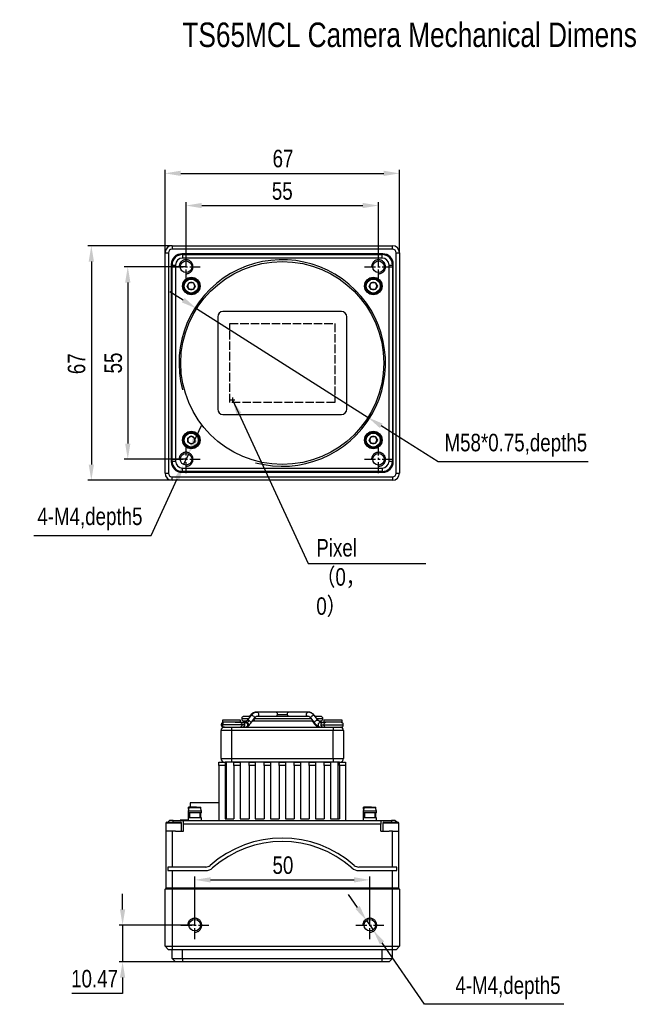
# Model space of a CAD drawing. Header units: millimetres. Extents: x 0 to 16546, y 0 to 864.
# Tile 1 of 5: x 16137 to 16311, y 582 to 864. Entities that reach past the tile are written whole.
import ezdxf

# ---------------------------------------------------------------- set-up
doc = ezdxf.new("R2010")
doc.units = ezdxf.units.MM
for name, pattern in [('ACAD_ISO02W100', [15, 12, -3]), ('CENTER', [50.8, 31.75, -6.35, 6.35, -6.35]), ('CENTER2', [28.575, 19.05, -3.175, 3.175, -3.175])]:
    doc.linetypes.add(name, pattern=pattern)
doc.layers.get('0').update_dxf_attribs({"lineweight": 15})
for name, color, linetype, lineweight in [('粗实线', 7, 'Continuous', 50), ('细实线', 3, 'Continuous', 25), ('细点画线', 1, 'CENTER2', 25), ('细虚线', 2, 'ACAD_ISO02W100', 25)]:
    doc.layers.add(name, color=color, linetype=linetype, lineweight=lineweight)
doc.styles.add('iTek', font='txt', dxfattribs={"width": 0.8, "height": 5})
doc.dimstyles.new('iTek', dxfattribs={"dimscale": 0, "dimtxt": 5, "dimasz": 4.5, "dimexe": 1, "dimexo": 0, "dimgap": 1.5, "dimtad": 1, "dimtoh": 1, "dimdsep": 46, "dimtxsty": 'iTek', "dimcen": 4, "dimclrd": 256, "dimclre": 256, "dimclrt": 256, "dimazin": 2, "dimtfac": 1, "dimtmove": 0, "dimatfit": 3, "dimfxl": 1, "dimlwd": -1, "dimlwe": -1, "dimarcsym": 0})

# ---------------------------------------------------------------- blocks, each defined once
blk = doc.blocks.new('*D448')
at = {"layer": 'Defpoints', "color": 0}
for p in [(16245.27, 819.61), (16178.27, 796.92), (16245.27, 796.92)]:
    blk.add_point(p, dxfattribs=at)
at = {"layer": '细实线'}
for p, q in [((16178.27, 796.92), (16178.27, 820.61)), ((16182.77, 819.61), (16240.77, 819.61)), ((16245.27, 796.92), (16245.27, 820.61))]:
    blk.add_line(p, q, dxfattribs=at)
for points in [[(16182.77, 820.36), (16182.77, 818.86), (16178.27, 819.61)], [(16240.77, 820.36), (16240.77, 818.86), (16245.27, 819.61)]]:
    blk.add_solid(points, dxfattribs=at)
at = {"layer": '细实线', "insert": (16211.98, 823.8), "char_height": 5, "attachment_point": 5, "style": 'iTek'}
blk.add_mtext('67', dxfattribs=at)
blk = doc.blocks.new('*D449')
at = {"layer": 'Defpoints', "color": 0}
for p in [(16180.27, 798.92), (16157.22, 731.92), (16180.27, 731.92)]:
    blk.add_point(p, dxfattribs=at)
at = {"layer": '细实线'}
for p, q in [((16180.27, 798.92), (16156.22, 798.92)), ((16157.22, 794.42), (16157.22, 736.42)), ((16180.27, 731.92), (16156.22, 731.92))]:
    blk.add_line(p, q, dxfattribs=at)
for points in [[(16156.47, 794.42), (16157.97, 794.42), (16157.22, 798.92)], [(16156.47, 736.42), (16157.97, 736.42), (16157.22, 731.92)]]:
    blk.add_solid(points, dxfattribs=at)
at = {"layer": '细实线', "insert": (16153.02, 765.21), "char_height": 5, "attachment_point": 5, "rotation": 90, "style": 'iTek'}
blk.add_mtext('67', dxfattribs=at)
blk = doc.blocks.new('*D452')
at = {"layer": 'Defpoints', "color": 0}
for p in [(16239.27, 810.41), (16184.27, 792.92), (16239.27, 792.92)]:
    blk.add_point(p, dxfattribs=at)
at = {"layer": '细实线'}
for p, q in [((16184.27, 792.92), (16184.27, 811.41)), ((16188.77, 810.41), (16234.77, 810.41)), ((16239.27, 792.92), (16239.27, 811.41))]:
    blk.add_line(p, q, dxfattribs=at)
for points in [[(16188.77, 811.16), (16188.77, 809.66), (16184.27, 810.41)], [(16234.77, 811.16), (16234.77, 809.66), (16239.27, 810.41)]]:
    blk.add_solid(points, dxfattribs=at)
at = {"layer": '细实线', "insert": (16211.77, 814.54), "char_height": 5, "attachment_point": 5, "style": 'iTek'}
blk.add_mtext('55', dxfattribs=at)
blk = doc.blocks.new('*D453')
at = {"layer": 'Defpoints', "color": 0}
for p in [(16184.27, 792.92), (16167.63, 737.92), (16184.27, 737.92)]:
    blk.add_point(p, dxfattribs=at)
at = {"layer": '细实线'}
for p, q in [((16184.27, 792.92), (16166.63, 792.92)), ((16167.63, 788.42), (16167.63, 742.42)), ((16184.27, 737.92), (16166.63, 737.92))]:
    blk.add_line(p, q, dxfattribs=at)
for points in [[(16166.88, 788.42), (16168.38, 788.42), (16167.63, 792.92)], [(16166.88, 742.42), (16168.38, 742.42), (16167.63, 737.92)]]:
    blk.add_solid(points, dxfattribs=at)
at = {"layer": '细实线', "insert": (16163.5, 765.42), "char_height": 5, "attachment_point": 5, "rotation": 90, "style": 'iTek'}
blk.add_mtext('55', dxfattribs=at)
blk = doc.blocks.new('*D450')
at = {"layer": 'Defpoints', "color": 0}
for p in [(16187.29, 780.96), (16236.26, 749.88)]:
    blk.add_point(p, dxfattribs=at)
at = {"layer": '细实线'}
for p, q in [((16183.49, 783.37), (16179.69, 785.78)), ((16187.29, 780.96), (16236.26, 749.88)), ((16256.29, 737.17), (16240.05, 747.47)), ((16299.19, 737.17), (16256.29, 737.17))]:
    blk.add_line(p, q, dxfattribs=at)
for points in [[(16183.89, 784), (16183.08, 782.74), (16187.29, 780.96)], [(16240.46, 748.1), (16239.65, 746.83), (16236.26, 749.88)]]:
    blk.add_solid(points, dxfattribs=at)
at = {"layer": '细实线', "insert": (16278.49, 741.94), "char_height": 5, "attachment_point": 5, "style": 'iTek'}
blk.add_mtext('M58*0.75,depth5', dxfattribs=at)
blk = doc.blocks.new('*D451')
at = {"layer": 'Defpoints', "color": 0, "linetype": 'CENTER'}
for p in [(16184.96, 739.42), (16183.58, 736.42)]:
    blk.add_point(p, dxfattribs=at)
at = {"layer": '细实线'}
for p, q in [((16186.83, 743.51), (16188.71, 747.6)), ((16184.96, 739.42), (16183.58, 736.42)), ((16174.3, 716.16), (16181.71, 732.33)), ((16140.82, 716.16), (16174.3, 716.16))]:
    blk.add_line(p, q, dxfattribs=at)
at = {"layer": '细实线', "linetype": 'CENTER'}
for points in [[(16186.15, 743.82), (16187.52, 743.2), (16184.96, 739.42)], [(16181.03, 732.64), (16182.39, 732.02), (16183.58, 736.42)]]:
    blk.add_solid(points, dxfattribs=at)
at = {"layer": '细实线', "linetype": 'CENTER', "insert": (16156.81, 720.87), "char_height": 5, "attachment_point": 5, "style": 'iTek'}
blk.add_mtext('4-M4,depth5', dxfattribs=at)
blk = doc.blocks.new('*D462')
at = {"layer": 'Defpoints', "color": 0}
for p in [(16186.77, 604.8), (16166.15, 594.33), (16181.27, 594.33)]:
    blk.add_point(p, dxfattribs=at)
at = {"layer": '细实线'}
for p, q in [((16166.15, 609.3), (16166.15, 613.8)), ((16186.77, 604.8), (16165.15, 604.8)), ((16166.15, 604.8), (16166.15, 594.33)), ((16181.27, 594.33), (16165.15, 594.33)), ((16166.15, 589.83), (16166.15, 585.33)), ((16166.15, 585.33), (16151.63, 585.33))]:
    blk.add_line(p, q, dxfattribs=at)
for points in [[(16165.4, 609.3), (16166.9, 609.3), (16166.15, 604.8)], [(16165.4, 589.83), (16166.9, 589.83), (16166.15, 594.33)]]:
    blk.add_solid(points, dxfattribs=at)
at = {"layer": '细实线', "insert": (16158.14, 589.5), "char_height": 5, "attachment_point": 5, "style": 'iTek'}
blk.add_mtext('10.47', dxfattribs=at)
blk = doc.blocks.new('*D463')
at = {"layer": 'Defpoints', "color": 0}
for p in [(16236.77, 617.76), (16186.77, 604.8), (16236.77, 604.8)]:
    blk.add_point(p, dxfattribs=at)
at = {"layer": '细实线'}
for p, q in [((16186.77, 604.8), (16186.77, 618.76)), ((16191.27, 617.76), (16232.27, 617.76)), ((16236.77, 604.8), (16236.77, 618.76))]:
    blk.add_line(p, q, dxfattribs=at)
for points in [[(16191.27, 618.51), (16191.27, 617.01), (16186.77, 617.76)], [(16232.27, 618.51), (16232.27, 617.01), (16236.77, 617.76)]]:
    blk.add_solid(points, dxfattribs=at)
at = {"layer": '细实线', "insert": (16211.96, 621.93), "char_height": 5, "attachment_point": 5, "style": 'iTek'}
blk.add_mtext('50', dxfattribs=at)
blk = doc.blocks.new('*D461')
at = {"layer": 'Defpoints', "color": 0, "linetype": 'CENTER'}
for p in [(16235.83, 606.16), (16237.71, 603.44)]:
    blk.add_point(p, dxfattribs=at)
at = {"layer": '细实线'}
for p, q in [((16233.28, 609.86), (16230.72, 613.57)), ((16235.83, 606.16), (16237.71, 603.44)), ((16252.37, 582.2), (16240.26, 599.74)), ((16292.24, 582.2), (16252.37, 582.2))]:
    blk.add_line(p, q, dxfattribs=at)
at = {"layer": '细实线', "linetype": 'CENTER'}
for points in [[(16233.9, 610.29), (16232.66, 609.44), (16235.83, 606.16)], [(16240.88, 600.17), (16239.65, 599.32), (16237.71, 603.44)]]:
    blk.add_solid(points, dxfattribs=at)
at = {"layer": '细实线', "linetype": 'CENTER', "insert": (16276.25, 586.91), "char_height": 5, "attachment_point": 5, "style": 'iTek'}
blk.add_mtext('4-M4,depth5', dxfattribs=at)

msp = doc.modelspace()

# ---------------------------------------------------------------- linework, layer by layer
at = {"color": 7, "linetype": 'Continuous', "lineweight": 30}
for centre in [(16184.271, 792.919), (16239.271, 792.919), (16184.271, 737.919), (16239.271, 737.919), (16186.771, 604.803), (16186.771, 604.803), (16186.771, 604.803), (16186.771, 604.803), (16236.771, 604.803), (16236.771, 604.803), (16236.771, 604.803), (16236.771, 604.803)]:
    msp.add_circle(centre, 1.65, dxfattribs=at)
at = {"layer": '粗实线', "lineweight": 30}
for p, q in [((16180.271, 798.919), (16180.271, 797.919)), ((16180.271, 798.919), (16243.271, 798.919)), ((16243.271, 797.919), (16243.271, 798.919)), ((16178.271, 796.919), (16179.271, 796.919)), ((16178.271, 733.919), (16178.271, 796.919)), ((16179.271, 796.919), (16179.271, 733.919)), ((16243.271, 797.919), (16180.271, 797.919)), ((16240.471, 796.619), (16183.071, 796.619)), ((16183.271, 796.419), (16183.271, 795.419)), ((16183.271, 796.419), (16240.271, 796.419)), ((16240.271, 795.419), (16240.271, 796.419)), ((16244.271, 733.919), (16244.271, 796.919)), ((16244.271, 796.919), (16245.271, 796.919)), ((16245.271, 796.919), (16245.271, 733.919)), ((16180.071, 793.619), (16180.071, 737.219)), ((16180.271, 793.419), (16181.271, 793.419)), ((16180.271, 737.419), (16180.271, 793.419)), ((16181.271, 793.419), (16181.271, 737.419)), ((16240.271, 795.419), (16183.271, 795.419)), ((16242.271, 737.419), (16242.271, 793.419)), ((16242.271, 793.419), (16243.271, 793.419)), ((16243.271, 793.419), (16243.271, 737.419)), ((16243.471, 737.219), (16243.471, 793.619)), ((16184.616, 787.419), (16185.193, 788.419)), ((16185.193, 788.419), (16186.348, 788.419)), ((16186.348, 788.419), (16186.926, 787.419)), ((16236.616, 787.419), (16237.193, 788.419)), ((16237.193, 788.419), (16238.348, 788.419)), ((16238.348, 788.419), (16238.926, 787.419)), ((16185.193, 786.419), (16184.616, 787.419)), ((16186.348, 786.419), (16185.193, 786.419)), ((16186.926, 787.419), (16186.348, 786.419)), ((16237.193, 786.419), (16236.616, 787.419)), ((16238.348, 786.419), (16237.193, 786.419)), ((16238.926, 787.419), (16238.348, 786.419)), ((16228.721, 780.119), (16194.821, 780.119)), ((16193.321, 778.619), (16193.321, 752.219)), ((16230.221, 752.219), (16230.221, 778.619)), ((16194.821, 750.719), (16228.721, 750.719)), ((16184.771, 743.996), (16185.771, 744.573)), ((16184.771, 742.841), (16184.771, 743.996)), ((16185.771, 742.264), (16184.771, 742.841)), ((16185.771, 744.573), (16186.771, 743.996)), ((16186.771, 742.841), (16185.771, 742.264)), ((16186.771, 743.996), (16186.771, 742.841)), ((16236.616, 743.419), (16237.193, 744.419)), ((16237.193, 742.419), (16236.616, 743.419)), ((16237.193, 744.419), (16238.348, 744.419)), ((16238.348, 744.419), (16238.926, 743.419)), ((16238.926, 743.419), (16238.348, 742.419)), ((16238.348, 742.419), (16237.193, 742.419)), ((16180.271, 737.419), (16181.271, 737.419)), ((16242.271, 737.419), (16243.271, 737.419)), ((16183.071, 734.219), (16240.471, 734.219)), ((16183.271, 735.419), (16240.271, 735.419)), ((16183.271, 734.419), (16183.271, 735.419)), ((16240.271, 734.419), (16183.271, 734.419)), ((16240.271, 735.419), (16240.271, 734.419)), ((16178.271, 733.919), (16179.271, 733.919)), ((16180.271, 731.919), (16180.271, 732.919)), ((16180.271, 732.919), (16243.271, 732.919)), ((16243.271, 731.919), (16180.271, 731.919)), ((16243.271, 732.919), (16243.271, 731.919)), ((16244.271, 733.919), (16245.271, 733.919)), ((16202.567, 664.465), (16200.833, 664.465)), ((16202.759, 664.717), (16201.705, 663.304)), ((16202.578, 664.722), (16202.382, 664.465)), ((16202.757, 662.519), (16203.811, 663.932)), ((16203.811, 663.931), (16203.95, 664.065)), ((16204.328, 665.676), (16204.136, 665.63)), ((16204.216, 665.646), (16204.298, 665.679)), ((16204.383, 665.69), (16204.253, 665.671)), ((16204.298, 665.679), (16204.383, 665.69)), ((16204.541, 665.69), (16204.306, 665.655)), ((16204.541, 665.69), (16204.383, 665.69)), ((16219.287, 664.465), (16204.433, 664.465)), ((16209.935, 665.69), (16204.541, 665.69)), ((16210.404, 665.034), (16213.188, 665.034)), ((16213.647, 665.69), (16213.607, 665.69)), ((16219.159, 665.69), (16213.647, 665.69)), ((16219.376, 665.676), (16219.074, 665.679)), ((16219.411, 665.622), (16219.088, 665.679)), ((16219.782, 664.056), (16219.92, 663.926)), ((16219.92, 663.926), (16220.997, 662.514)), ((16222.041, 663.31), (16220.964, 664.722)), ((16222.708, 664.465), (16221.159, 664.465)), ((16194.339, 662.059), (16194.634, 662.059)), ((16200.268, 662.059), (16194.641, 662.059)), ((16194.671, 663.403), (16194.671, 662.853)), ((16197.271, 663.403), (16194.671, 663.403)), ((16194.671, 662.853), (16194.933, 662.591)), ((16197.271, 662.853), (16194.671, 662.853)), ((16195.271, 661.403), (16196.453, 661.403)), ((16196.453, 661.403), (16199.093, 661.403)), ((16199.871, 663.403), (16197.271, 663.403)), ((16199.871, 662.853), (16197.271, 662.853)), ((16197.271, 661.403), (16197.271, 660.403)), ((16199.8, 662.715), (16198.265, 662.715)), ((16199.093, 661.403), (16226.271, 661.403)), ((16199.733, 662.715), (16199.871, 662.853)), ((16199.909, 662.715), (16199.8, 662.715)), ((16199.871, 662.853), (16199.871, 663.403)), ((16202.082, 663.809), (16200.177, 663.809)), ((16201.285, 662.715), (16200.465, 662.715)), ((16201.744, 662.699), (16201.584, 662.638)), ((16203.23, 663.153), (16204.12, 663.153)), ((16220.009, 663.809), (16203.719, 663.809)), ((16204.12, 663.153), (16220.51, 663.153)), ((16220.312, 663.153), (16220.785, 662.519)), ((16220.997, 662.514), (16220.978, 662.546)), ((16221.026, 662.484), (16220.997, 662.514)), ((16223.365, 663.809), (16221.66, 663.809)), ((16222.257, 661.403), (16222.27, 661.403)), ((16222.267, 663.153), (16222.708, 663.153)), ((16223.393, 662.715), (16222.64, 662.715)), ((16223.626, 662.059), (16229.202, 662.059)), ((16223.671, 663.403), (16223.671, 662.853)), ((16226.271, 663.403), (16223.671, 663.403)), ((16223.671, 662.853), (16223.808, 662.715)), ((16226.271, 662.853), (16223.671, 662.853)), ((16224.197, 662.715), (16224.087, 662.715)), ((16228.871, 663.403), (16226.271, 663.403)), ((16228.871, 662.853), (16226.271, 662.853)), ((16226.271, 661.403), (16228.096, 661.403)), ((16226.271, 661.403), (16226.271, 660.403)), ((16228.096, 661.403), (16228.546, 661.403)), ((16228.694, 662.676), (16228.871, 662.853)), ((16228.871, 662.853), (16228.871, 663.403)), ((16197.271, 660.403), (16194.271, 660.403)), ((16194.271, 652.403), (16194.271, 660.403)), ((16226.271, 660.403), (16197.271, 660.403)), ((16197.271, 660.403), (16197.271, 652.403)), ((16229.271, 660.403), (16226.271, 660.403)), ((16226.271, 652.403), (16226.271, 660.403)), ((16229.271, 660.403), (16229.271, 652.403)), ((16193.671, 651.403), (16195.471, 651.403)), ((16193.671, 650.403), (16193.671, 651.403)), ((16193.671, 650.403), (16193.671, 634.703)), ((16195.471, 650.403), (16193.671, 650.403)), ((16194.271, 652.403), (16197.271, 652.403)), ((16197.271, 651.403), (16195.471, 651.403)), ((16195.471, 651.403), (16195.471, 650.403)), ((16195.471, 650.403), (16195.471, 635.203)), ((16195.771, 651.403), (16195.771, 635.203)), ((16197.271, 652.403), (16226.271, 652.403)), ((16197.271, 652.403), (16197.271, 651.403)), ((16226.271, 651.403), (16197.271, 651.403)), ((16197.971, 651.403), (16199.771, 651.403)), ((16197.971, 650.403), (16197.971, 651.403)), ((16197.971, 650.403), (16197.971, 635.203)), ((16199.771, 650.403), (16197.971, 650.403)), ((16199.771, 651.403), (16199.771, 650.403)), ((16199.771, 650.403), (16199.771, 635.203)), ((16202.271, 651.403), (16204.071, 651.403)), ((16202.271, 650.403), (16202.271, 651.403)), ((16202.271, 650.403), (16202.271, 635.203)), ((16204.071, 650.403), (16202.271, 650.403)), ((16204.071, 651.403), (16204.071, 650.403)), ((16204.071, 650.403), (16204.071, 635.203)), ((16206.571, 651.403), (16208.371, 651.403)), ((16206.571, 650.403), (16206.571, 651.403)), ((16206.571, 650.403), (16206.571, 635.203)), ((16208.371, 650.403), (16206.571, 650.403)), ((16208.371, 651.403), (16208.371, 650.403)), ((16208.371, 650.403), (16208.371, 635.203)), ((16210.871, 651.403), (16212.671, 651.403)), ((16210.871, 650.403), (16210.871, 651.403)), ((16210.871, 650.403), (16210.871, 635.203)), ((16212.671, 650.403), (16210.871, 650.403)), ((16212.671, 651.403), (16212.671, 650.403)), ((16212.671, 650.403), (16212.671, 635.203)), ((16215.171, 651.403), (16216.971, 651.403)), ((16215.171, 650.403), (16215.171, 651.403)), ((16215.171, 650.403), (16215.171, 635.203)), ((16216.971, 650.403), (16215.171, 650.403)), ((16216.971, 651.403), (16216.971, 650.403)), ((16216.971, 650.403), (16216.971, 635.203)), ((16219.471, 651.403), (16221.271, 651.403)), ((16219.471, 650.403), (16219.471, 651.403)), ((16219.471, 650.403), (16219.471, 635.203)), ((16221.271, 650.403), (16219.471, 650.403)), ((16221.271, 651.403), (16221.271, 650.403)), ((16221.271, 650.403), (16221.271, 635.203)), ((16223.771, 651.403), (16225.571, 651.403)), ((16223.771, 650.403), (16223.771, 651.403)), ((16223.771, 650.403), (16223.771, 635.203)), ((16225.571, 650.403), (16223.771, 650.403)), ((16225.571, 651.403), (16225.571, 650.403)), ((16225.571, 650.403), (16225.571, 635.203)), ((16226.271, 652.403), (16229.271, 652.403)), ((16226.271, 652.403), (16226.271, 651.403)), ((16228.071, 651.403), (16226.271, 651.403)), ((16227.771, 635.203), (16227.771, 651.403)), ((16228.071, 651.403), (16229.871, 651.403)), ((16228.071, 650.403), (16228.071, 651.403)), ((16229.871, 650.403), (16228.071, 650.403)), ((16228.071, 650.403), (16228.071, 635.203)), ((16229.871, 651.403), (16229.871, 650.403)), ((16229.871, 650.403), (16229.871, 634.703)), ((16185.496, 639.803), (16185.496, 638.503)), ((16193.671, 639.803), (16185.496, 639.803)), ((16185.121, 638.303), (16184.871, 637.37)), ((16184.871, 637.37), (16184.871, 636.94)), ((16188.671, 637.37), (16184.871, 637.37)), ((16188.671, 636.94), (16184.871, 636.94)), ((16185.021, 637.93), (16185.021, 638.503)), ((16185.762, 638.503), (16185.021, 638.503)), ((16185.021, 635.44), (16185.021, 636.94)), ((16188.421, 638.303), (16185.121, 638.303)), ((16185.271, 636.94), (16185.271, 635.44)), ((16187.262, 638.503), (16185.762, 638.503)), ((16185.762, 638.503), (16185.762, 638.303)), ((16187.262, 638.503), (16188.521, 638.503)), ((16187.262, 638.503), (16187.262, 638.303)), ((16188.271, 635.44), (16188.271, 636.94)), ((16188.671, 637.37), (16188.421, 638.303)), ((16188.521, 637.93), (16188.521, 638.503)), ((16188.521, 635.44), (16188.521, 636.94)), ((16188.671, 636.94), (16188.671, 637.37)), ((16235.121, 638.303), (16234.871, 637.37)), ((16234.871, 637.37), (16234.871, 636.94)), ((16238.671, 637.37), (16234.871, 637.37)), ((16238.671, 636.94), (16234.871, 636.94)), ((16235.021, 637.93), (16235.021, 638.503)), ((16235.762, 638.503), (16235.021, 638.503)), ((16235.021, 635.44), (16235.021, 636.94)), ((16238.421, 638.303), (16235.121, 638.303)), ((16235.271, 636.94), (16235.271, 635.44)), ((16237.262, 638.503), (16235.762, 638.503)), ((16235.762, 638.503), (16235.762, 638.303)), ((16237.262, 638.503), (16238.521, 638.503)), ((16237.262, 638.503), (16237.262, 638.303)), ((16238.271, 635.44), (16238.271, 636.94)), ((16238.671, 637.37), (16238.421, 638.303)), ((16238.521, 637.93), (16238.521, 638.503)), ((16238.521, 635.44), (16238.521, 636.94)), ((16238.671, 636.94), (16238.671, 637.37)), ((16178.521, 633.953), (16178.521, 631.703)), ((16180.771, 633.953), (16178.521, 633.953)), ((16178.771, 634.203), (16180.771, 634.203)), ((16179.571, 634.703), (16179.071, 634.203)), ((16180.571, 634.703), (16179.571, 634.703)), ((16180.571, 634.703), (16183.571, 634.703)), ((16180.571, 634.203), (16180.571, 634.703)), ((16180.771, 634.203), (16182.771, 634.203)), ((16183.021, 633.953), (16180.771, 633.953)), ((16182.571, 634.853), (16182.571, 634.703)), ((16183.182, 634.853), (16182.571, 634.853)), ((16183.021, 631.703), (16183.021, 633.953)), ((16184.871, 634.853), (16183.182, 634.853)), ((16183.571, 633.703), (16183.571, 634.703)), ((16183.571, 634.703), (16193.671, 634.703)), ((16183.571, 631.703), (16183.571, 633.703)), ((16239.971, 633.703), (16183.571, 633.703)), ((16184.871, 635.44), (16184.871, 634.703)), ((16188.671, 635.44), (16184.871, 635.44)), ((16188.671, 634.703), (16188.671, 635.44)), ((16193.671, 634.703), (16229.871, 634.703)), ((16195.471, 635.203), (16197.971, 635.203)), ((16199.771, 635.203), (16202.271, 635.203)), ((16204.071, 635.203), (16206.571, 635.203)), ((16208.371, 635.203), (16210.871, 635.203)), ((16212.671, 635.203), (16215.171, 635.203)), ((16216.971, 635.203), (16219.471, 635.203)), ((16221.271, 635.203), (16223.771, 635.203)), ((16225.571, 635.203), (16228.071, 635.203)), ((16229.871, 634.703), (16239.971, 634.703)), ((16234.871, 635.44), (16234.871, 634.703)), ((16238.671, 635.44), (16234.871, 635.44)), ((16238.671, 634.703), (16238.671, 635.44)), ((16239.971, 634.703), (16239.971, 633.703)), ((16239.971, 634.703), (16242.971, 634.703)), ((16239.971, 631.703), (16239.971, 633.703)), ((16240.521, 633.953), (16240.521, 631.703)), ((16245.021, 633.953), (16240.521, 633.953)), ((16240.771, 634.203), (16244.771, 634.203)), ((16243.971, 634.703), (16242.971, 634.703)), ((16242.971, 634.703), (16242.971, 634.203)), ((16244.471, 634.203), (16243.971, 634.703)), ((16245.021, 631.703), (16245.021, 633.953)), ((16178.571, 631.703), (16178.521, 631.703)), ((16178.571, 615.403), (16178.571, 631.703)), ((16180.271, 631.703), (16178.571, 631.703)), ((16180.271, 631.703), (16180.299, 631.703)), ((16180.271, 631.703), (16180.271, 621.403)), ((16180.771, 631.703), (16180.299, 631.703)), ((16181.243, 631.703), (16180.771, 631.703)), ((16181.243, 631.703), (16183.571, 631.703)), ((16239.971, 631.703), (16242.299, 631.703)), ((16243.271, 631.703), (16242.299, 631.703)), ((16243.243, 631.703), (16243.271, 631.703)), ((16243.271, 621.403), (16243.271, 631.703)), ((16243.271, 631.703), (16244.971, 631.703)), ((16244.971, 631.703), (16244.971, 615.403)), ((16245.021, 631.703), (16244.971, 631.703)), ((16179.067, 621.403), (16179.067, 620.403)), ((16180.271, 621.403), (16179.067, 621.403)), ((16179.067, 620.403), (16180.271, 620.403)), ((16189.887, 621.403), (16180.271, 621.403)), ((16180.271, 620.403), (16180.271, 615.403)), ((16180.271, 620.403), (16189.887, 620.403)), ((16243.271, 621.403), (16233.655, 621.403)), ((16233.655, 620.403), (16243.271, 620.403)), ((16244.475, 621.403), (16243.271, 621.403)), ((16243.271, 615.403), (16243.271, 620.403)), ((16243.271, 620.403), (16244.475, 620.403)), ((16244.475, 620.403), (16244.475, 621.403)), ((16178.571, 615.403), (16178.271, 615.103)), ((16180.271, 615.103), (16178.271, 615.103)), ((16178.271, 598.803), (16178.271, 615.103)), ((16180.271, 615.403), (16178.571, 615.403)), ((16243.271, 615.403), (16180.271, 615.403)), ((16180.271, 615.403), (16180.271, 615.103)), ((16243.271, 615.103), (16180.271, 615.103)), ((16180.271, 615.103), (16180.271, 598.803)), ((16244.971, 615.403), (16243.271, 615.403)), ((16243.271, 615.103), (16243.271, 615.403)), ((16245.271, 615.103), (16243.271, 615.103)), ((16243.271, 598.803), (16243.271, 615.103)), ((16245.271, 615.103), (16244.971, 615.403)), ((16245.271, 615.103), (16245.271, 598.803)), ((16178.271, 598.803), (16180.271, 598.803)), ((16178.271, 598.803), (16179.271, 597.803)), ((16180.271, 597.803), (16179.271, 597.803)), ((16180.271, 598.803), (16243.271, 598.803)), ((16180.271, 598.803), (16180.271, 597.803)), ((16180.271, 595.333), (16180.271, 597.803)), ((16243.271, 597.803), (16180.271, 597.803)), ((16183.271, 595.333), (16183.271, 597.803)), ((16240.271, 595.333), (16240.271, 597.803)), ((16243.271, 598.803), (16245.271, 598.803)), ((16243.271, 597.803), (16243.271, 598.803)), ((16243.271, 595.333), (16243.271, 597.803)), ((16244.271, 597.803), (16243.271, 597.803)), ((16244.271, 597.803), (16245.271, 598.803)), ((16180.271, 595.333), (16183.271, 595.333)), ((16180.271, 595.333), (16181.271, 594.333)), ((16183.271, 594.333), (16181.271, 594.333)), ((16183.271, 595.333), (16240.271, 595.333)), ((16183.271, 595.333), (16183.271, 594.333)), ((16240.271, 594.333), (16183.271, 594.333)), ((16240.271, 595.333), (16243.271, 595.333)), ((16240.271, 594.333), (16240.271, 595.333)), ((16242.271, 594.333), (16240.271, 594.333)), ((16242.271, 594.333), (16243.271, 595.333))]:
    msp.add_line(p, q, dxfattribs=at)
at = {"layer": '粗实线', "lineweight": 30, "flags": 128}
for points in [[(16202.759, 664.717), (16202.816, 664.767), (16202.971, 664.803)], [(16202.971, 664.803), (16203.175, 664.767), (16203.395, 664.663), (16203.598, 664.508), (16203.754, 664.324), (16203.839, 664.141), (16203.839, 663.986), (16203.811, 663.932)], [(16204.541, 665.69), (16204.72, 665.64), (16204.872, 665.498), (16204.974, 665.285), (16205.01, 665.034), (16204.974, 664.783), (16204.872, 664.57), (16204.775, 664.465)], [(16218.93, 664.465), (16218.834, 664.57), (16218.735, 664.783), (16218.7, 665.034), (16218.735, 665.285), (16218.834, 665.498), (16218.983, 665.64), (16219.159, 665.69)], [(16219.92, 663.926), (16219.89, 663.986), (16219.895, 664.141), (16219.983, 664.324), (16220.14, 664.508), (16220.344, 664.663), (16220.562, 664.767), (16220.762, 664.803)], [(16220.762, 664.803), (16220.914, 664.767), (16220.964, 664.722)], [(16201.285, 662.715), (16201.347, 662.712), (16201.584, 662.638)], [(16201.465, 663.153), (16201.468, 663.132), (16201.489, 663.055)], [(16201.708, 663.308), (16201.737, 663.337), (16201.879, 663.389), (16202.074, 663.368), (16202.294, 663.278)], [(16202.294, 663.278), (16202.504, 663.132), (16202.672, 662.952), (16202.773, 662.766), (16202.792, 662.603), (16202.758, 662.52)], [(16220.978, 662.546), (16220.964, 662.692), (16221.034, 662.871), (16221.179, 663.057), (16221.375, 663.221), (16221.593, 663.337), (16221.8, 663.389), (16221.964, 663.368), (16222.041, 663.31)], [(16222.27, 661.403), (16222.318, 661.406), (16222.449, 661.434)]]:
    msp.add_lwpolyline(points, dxfattribs=at)
at = {"layer": '粗实线', "lineweight": 30}
for centre, radius in [((16184.271, 792.919), 1.65), ((16184.271, 792.919), 1.65), ((16184.271, 792.919), 1.65), ((16211.771, 765.419), 29), ((16239.271, 792.919), 1.65), ((16239.271, 792.919), 1.65), ((16239.271, 792.919), 1.65), ((16185.771, 787.419), 2.5), ((16185.771, 787.419), 2.25), ((16185.771, 787.419), 2), ((16237.771, 787.419), 2.5), ((16237.771, 787.419), 2.25), ((16237.771, 787.419), 2), ((16185.771, 743.419), 2.5), ((16185.771, 743.419), 2.25), ((16237.771, 743.419), 2.5), ((16237.771, 743.419), 2.25), ((16185.771, 743.419), 2), ((16237.771, 743.419), 2), ((16184.271, 737.919), 1.65), ((16184.271, 737.919), 1.65), ((16184.271, 737.919), 1.65), ((16239.271, 737.919), 1.65), ((16239.271, 737.919), 1.65), ((16239.271, 737.919), 1.65), ((16186.771, 604.803), 1.65), ((16186.771, 604.803), 1.65), ((16186.771, 604.803), 1.65), ((16186.771, 604.803), 1.65), ((16186.771, 604.803), 1.65), ((16236.771, 604.803), 1.65), ((16236.771, 604.803), 1.65), ((16236.771, 604.803), 1.65), ((16236.771, 604.803), 1.65), ((16236.771, 604.803), 1.65)]:
    msp.add_circle(centre, radius, dxfattribs=at)
for centre, radius, start, end in [((16180.271, 796.919), 2, 90, 180), ((16243.271, 796.919), 2, 0, 90), ((16180.271, 796.919), 1, 90, 180), ((16183.071, 793.619), 3, 90, 180), ((16183.271, 793.419), 3, 90, 180), ((16240.271, 793.419), 3, 0, 90), ((16240.471, 793.619), 3, 0, 90), ((16243.271, 796.919), 1, 0, 90), ((16183.271, 793.419), 2, 90, 180), ((16240.271, 793.419), 2, 0, 90), ((16185.771, 787.419), 1, 150, 210), ((16185.771, 787.419), 1, 90, 150), ((16185.771, 787.419), 1, 30, 90), ((16185.771, 787.419), 1, 330, 30), ((16237.771, 787.419), 1, 150, 210), ((16237.771, 787.419), 1, 90, 150), ((16237.771, 787.419), 1, 30, 90), ((16237.771, 787.419), 1, 330, 30), ((16185.771, 787.419), 1, 210, 270), ((16185.771, 787.419), 1, 270, 330), ((16237.771, 787.419), 1, 210, 270), ((16237.771, 787.419), 1, 270, 330), ((16194.821, 778.619), 1.5, 90, 180), ((16228.721, 778.619), 1.5, 0, 90), ((16194.821, 752.219), 1.5, 180, 270), ((16228.721, 752.219), 1.5, 270, 0), ((16185.771, 743.419), 1, 120, 180), ((16185.771, 743.419), 1, 180, 240), ((16185.771, 743.419), 1, 60, 120), ((16185.771, 743.419), 1, 0, 60), ((16185.771, 743.419), 1, 300, 0), ((16237.771, 743.419), 1, 150, 210), ((16237.771, 743.419), 1, 90, 150), ((16237.771, 743.419), 1, 210, 270), ((16237.771, 743.419), 1, 30, 90), ((16237.771, 743.419), 1, 270, 330), ((16237.771, 743.419), 1, 330, 30), ((16185.771, 743.419), 1, 240, 300), ((16183.071, 737.219), 3, 180, 270), ((16183.271, 737.419), 3, 180, 270), ((16183.271, 737.419), 2, 180, 270), ((16240.271, 737.419), 2, 270, 0), ((16240.271, 737.419), 3, 270, 0), ((16240.471, 737.219), 3, 270, 0), ((16180.271, 733.919), 2, 180, 270), ((16180.271, 733.919), 1, 180, 270), ((16243.271, 733.919), 1, 270, 0), ((16243.271, 733.919), 2, 270, 0), ((16202.816, 664.583), 0.276, 149.5762, 205.25324), ((16209.823, 665.114), 0.587, 352.1387, 78.96743), ((16209.682, 664.999), 0.722, 312.33814, 2.75699), ((16213.767, 665.118), 0.585, 101.82087, 188.2383), ((16213.916, 664.998), 0.729, 177.14866, 226.89038), ((16195.271, 660.403), 1, 90, 180), ((16200.457, 662.071), 0.644, 358.95111, 89.63619), ((16200.458, 662.046), 0.643, 270.60432, 1.19984), ((16201.268, 662.061), 0.658, 271.48183, 61.28744), ((16220.996, 662.717), 0.29, 223.13497, 286.49891), ((16222.652, 662.071), 0.644, 91.09824, 181.05686), ((16222.652, 662.047), 0.644, 178.94295, 268.90194), ((16223.403, 662.073), 0.642, 90.50872, 181.23513), ((16223.401, 662.043), 0.64, 178.58444, 269.28036), ((16228.271, 660.403), 1, 0, 90), ((16195.271, 652.403), 1, 180, 270), ((16228.271, 652.403), 1, 270, 0), ((16178.771, 633.953), 0.25, 90, 180), ((16182.771, 633.953), 0.25, 0, 90), ((16240.771, 633.953), 0.25, 90, 180), ((16244.771, 633.953), 0.25, 0, 90), ((16211.771, 598.703), 31, 48.4593, 131.5407), ((16211.771, 598.703), 30, 48.4593, 131.5407), ((16189.887, 623.403), 2, 270, 311.5407), ((16233.655, 623.403), 2, 228.4593, 270), ((16189.887, 623.403), 3, 270, 311.5407), ((16233.655, 623.403), 3, 228.4593, 270)]:
    msp.add_arc(centre, radius, start, end, dxfattribs=at)
for points, knots in [([(16200.833, 664.465), (16200.746, 664.455), (16200.563, 664.434), (16200.332, 664.262), (16200.185, 664.015), (16200.182, 663.831), (16200.18, 663.744)], [0, 0, 0, 0, 0.23877, 0.5000004, 0.7612305, 1, 1, 1, 1]), ([(16204.298, 665.679), (16204.11, 665.658), (16203.752, 665.618), (16203.146, 665.333), (16202.795, 664.955), (16202.578, 664.723)], [0, 0, 0, 0, 0.2976675, 0.5672596, 1, 1, 1, 1]), ([(16204.065, 665.612), (16203.987, 665.596), (16203.751, 665.547), (16203.278, 665.289), (16202.96, 664.939), (16202.759, 664.717)], [0, 0, 0, 0, 0.1558687, 0.4654502, 1, 1, 1, 1]), ([(16204.306, 665.655), (16204.225, 665.646), (16203.982, 665.62), (16203.503, 665.386), (16203.172, 665.023), (16202.971, 664.803)], [0, 0, 0, 0, 0.1639259, 0.4919161, 1, 1, 1, 1]), ([(16204.461, 664.463), (16204.46, 664.463), (16204.443, 664.472), (16204.374, 664.458), (16204.267, 664.405), (16204.143, 664.302), (16204.033, 664.179), (16203.962, 664.108), (16203.934, 664.081)], [0, 0, 0, 0, 0.0140196, 0.2041456, 0.4125558, 0.6336021, 0.8574829, 1, 1, 1, 1]), ([(16213.647, 665.69), (16213.386, 665.69), (16212.986, 665.69), (16212.32, 665.69), (16211.782, 665.69), (16211.246, 665.69), (16210.585, 665.69), (16210.191, 665.69), (16209.935, 665.69)], [0, 0, 0, 0, 0.2394576, 0.3683606, 0.5000002, 0.6316395, 0.7605439, 1, 1, 1, 1]), ([(16219.797, 664.072), (16219.78, 664.088), (16219.727, 664.138), (16219.637, 664.241), (16219.521, 664.353), (16219.401, 664.436), (16219.301, 664.471), (16219.268, 664.461), (16219.259, 664.459)], [0, 0, 0, 0, 0.0873276, 0.2689015, 0.4700717, 0.686793, 0.9079747, 1, 1, 1, 1]), ([(16220.762, 664.803), (16220.636, 664.948), (16220.381, 665.241), (16219.903, 665.565), (16219.543, 665.618), (16219.35, 665.646)], [0, 0, 0, 0, 0.3127151, 0.6309744, 1, 1, 1, 1]), ([(16220.963, 664.723), (16220.759, 664.945), (16220.438, 665.296), (16219.872, 665.584), (16219.545, 665.645), (16219.376, 665.676)], [0, 0, 0, 0, 0.4553995, 0.7188143, 1, 1, 1, 1]), ([(16223.361, 663.744), (16223.36, 663.831), (16223.357, 664.015), (16223.209, 664.262), (16222.978, 664.434), (16222.796, 664.455), (16222.708, 664.465)], [0, 0, 0, 0, 0.2387694, 0.4999995, 0.7612306, 1, 1, 1, 1]), ([(16194.84, 662.684), (16194.806, 662.679), (16194.678, 662.659), (16194.496, 662.509), (16194.347, 662.266), (16194.344, 662.082), (16194.343, 661.994)], [0, 0, 0, 0, 0.1085652, 0.41447632, 0.72038938, 1, 1, 1, 1]), ([(16194.343, 662.125), (16194.344, 662.037), (16194.346, 661.853), (16194.501, 661.605), (16194.704, 661.437), (16195.069, 661.394), (16194.983, 661.405), (16195.049, 661.402), (16195.106, 661.403), (16195.186, 661.403), (16195.247, 661.403), (16195.271, 661.403)], [0, 0, 0, 0, 0.1129623, 0.2365475, 0.3601343, 0.4730949, 0.5865847, 0.7000691, 0.8135507, 0.927036, 1, 1, 1, 1]), ([(16194.936, 662.588), (16194.892, 662.561), (16194.767, 662.484), (16194.651, 662.262), (16194.647, 662.08), (16194.645, 661.994)], [0, 0, 0, 0, 0.21944668, 0.62725505, 1, 1, 1, 1]), ([(16194.645, 662.125), (16194.646, 662.037), (16194.649, 661.853), (16194.797, 661.606), (16195.028, 661.434), (16195.21, 661.413), (16195.298, 661.403)], [0, 0, 0, 0, 0.2387727, 0.4999997, 0.76123, 1, 1, 1, 1]), ([(16200.268, 662.059), (16200.262, 661.982), (16200.25, 661.821), (16200.149, 661.596), (16199.993, 661.447), (16199.855, 661.386), (16199.791, 661.405), (16199.786, 661.406)], [0, 0, 0, 0, 0.222404, 0.4607303, 0.7337297, 0.9832478, 1, 1, 1, 1]), ([(16199.79, 662.713), (16199.793, 662.714), (16199.856, 662.732), (16199.993, 662.671), (16200.149, 662.523), (16200.25, 662.297), (16200.262, 662.137), (16200.268, 662.059)], [0, 0, 0, 0, 0.0124951, 0.2630947, 0.5372745, 0.7766362, 1, 1, 1, 1]), ([(16200.465, 662.715), (16200.393, 662.715), (16200.249, 662.715), (16199.949, 662.715), (16199.799, 662.715)], [0, 0, 0, 0, 0.4999998, 1, 1, 1, 1]), ([(16201.35, 663.153), (16201.327, 663.128), (16201.222, 663.013), (16200.959, 662.871), (16200.581, 662.738), (16200.301, 662.723), (16200.162, 662.715)], [0, 0, 0, 0, 0.0826407, 0.3887918, 0.6969769, 1, 1, 1, 1]), ([(16200.18, 663.875), (16200.182, 663.787), (16200.184, 663.603), (16200.335, 663.356), (16200.555, 663.185), (16201.177, 663.112), (16200.731, 663.169), (16201.07, 663.148), (16201.256, 663.153), (16201.455, 663.153), (16201.529, 663.153)], [0, 0, 0, 0, 0.0518741, 0.1086264, 0.1653795, 0.2172529, 0.4343961, 0.6515345, 0.8686748, 1, 1, 1, 1]), ([(16201.101, 662.059), (16200.997, 662.059), (16200.812, 662.059), (16200.434, 662.059), (16200.268, 662.059)], [0, 0, 0, 0, 0.5600039, 1, 1, 1, 1]), ([(16201.359, 663.153), (16201.314, 663.104), (16201.184, 662.962), (16200.926, 662.807), (16200.701, 662.742), (16200.607, 662.715)], [0, 0, 0, 0, 0.2318801, 0.6791486, 1, 1, 1, 1]), ([(16201.704, 663.303), (16201.589, 663.155), (16201.361, 662.865), (16201.214, 662.748), (16201.142, 662.691)], [0, 0, 0, 0, 0.5086576, 1, 1, 1, 1]), ([(16201.169, 662.69), (16201.212, 662.718), (16201.32, 662.785), (16201.532, 662.788), (16201.675, 662.728), (16201.744, 662.699)], [0, 0, 0, 0, 0.2607405, 0.643153, 1, 1, 1, 1]), ([(16201.272, 661.403), (16201.368, 661.411), (16201.577, 661.428), (16201.757, 661.532), (16201.854, 661.589)], [0, 0, 0, 0, 0.4591753, 1, 1, 1, 1]), ([(16202.294, 663.278), (16202.19, 663.146), (16201.984, 662.884), (16201.824, 662.76), (16201.744, 662.699)], [0, 0, 0, 0, 0.4999965, 1, 1, 1, 1]), ([(16201.744, 662.699), (16201.807, 662.655), (16201.938, 662.565), (16202.076, 662.341), (16202.129, 662.077), (16202.071, 661.827), (16201.969, 661.657), (16201.872, 661.612), (16201.847, 661.601)], [0, 0, 0, 0, 0.168571, 0.3492168, 0.5561363, 0.7452617, 0.9343896, 1, 1, 1, 1]), ([(16201.854, 661.589), (16201.995, 661.696), (16202.273, 661.906), (16202.597, 662.318), (16202.758, 662.52)], [0, 0, 0, 0, 0.50736217, 1, 1, 1, 1]), ([(16203.67, 663.743), (16203.674, 663.688), (16203.686, 663.55), (16203.778, 663.346), (16203.931, 663.196), (16204.073, 663.136), (16204.143, 663.159), (16204.155, 663.163)], [0, 0, 0, 0, 0.1633708, 0.4100788, 0.6926708, 0.9509619, 1, 1, 1, 1]), ([(16220.784, 662.52), (16220.918, 662.35), (16221.178, 662.018), (16221.558, 661.67), (16221.915, 661.445), (16222.156, 661.416), (16222.27, 661.403)], [0, 0, 0, 0, 0.27516524, 0.5379697, 0.78121938, 1, 1, 1, 1]), ([(16220.978, 662.546), (16221.174, 662.322), (16221.484, 661.969), (16221.949, 661.799), (16222.119, 661.737)], [0, 0, 0, 0, 0.63490808, 1, 1, 1, 1]), ([(16221.026, 662.484), (16221.228, 662.255), (16221.532, 661.909), (16221.983, 661.742), (16222.135, 661.686)], [0, 0, 0, 0, 0.6630196, 1, 1, 1, 1]), ([(16222.885, 662.775), (16222.709, 662.836), (16222.357, 662.956), (16222.126, 663.212), (16222.012, 663.339)], [0, 0, 0, 0, 0.5022084, 1, 1, 1, 1]), ([(16222.708, 663.153), (16222.796, 663.163), (16222.978, 663.184), (16223.209, 663.356), (16223.357, 663.603), (16223.36, 663.787), (16223.361, 663.875)], [0, 0, 0, 0, 0.2387693, 0.5000003, 0.7612273, 1, 1, 1, 1]), ([(16222.756, 662.715), (16222.772, 662.733), (16222.819, 662.786), (16222.858, 662.776), (16222.884, 662.77)], [0, 0, 0, 0, 0.3378772, 1, 1, 1, 1]), ([(16222.761, 662.059), (16222.871, 662.059), (16223.068, 662.059), (16223.456, 662.059), (16223.626, 662.059)], [0, 0, 0, 0, 0.5600065, 1, 1, 1, 1]), ([(16224.085, 662.715), (16223.931, 662.715), (16223.624, 662.715), (16223.47, 662.715), (16223.393, 662.715)], [0, 0, 0, 0, 0.5000017, 1, 1, 1, 1]), ([(16224.103, 662.71), (16224.097, 662.712), (16224.032, 662.732), (16223.895, 662.671), (16223.742, 662.522), (16223.643, 662.297), (16223.632, 662.137), (16223.626, 662.059)], [0, 0, 0, 0, 0.0246605, 0.2721751, 0.5429721, 0.7793905, 1, 1, 1, 1]), ([(16223.626, 662.059), (16223.632, 661.982), (16223.643, 661.821), (16223.742, 661.595), (16223.895, 661.448), (16224.026, 661.386), (16224.086, 661.403), (16224.087, 661.403)], [0, 0, 0, 0, 0.2256079, 0.467376, 0.7443062, 0.9974241, 1, 1, 1, 1]), ([(16228.546, 661.403), (16228.633, 661.413), (16228.816, 661.434), (16229.047, 661.606), (16229.194, 661.853), (16229.198, 662.037), (16229.199, 662.125)], [0, 0, 0, 0, 0.2387708, 0.5000003, 0.7612272, 1, 1, 1, 1]), ([(16229.199, 661.994), (16229.198, 662.082), (16229.195, 662.266), (16229.046, 662.509), (16228.863, 662.659), (16228.735, 662.679), (16228.702, 662.684)], [0, 0, 0, 0, 0.2796109, 0.5855242, 0.8914347, 1, 1, 1, 1])]:
    msp.add_open_spline(points, degree=3, knots=knots, dxfattribs=at)
at = {"layer": '细实线', "color": 1, "linetype": 'CENTER'}
for p, q in [((16196.881, 754.92), (16198.194, 754.92)), ((16197.537, 755.555), (16197.537, 754.2))]:
    msp.add_line(p, q, dxfattribs=at)
at = {"layer": '细实线', "linetype": 'CENTER'}
for centre in [(16184.271, 792.919), (16239.271, 792.919), (16184.271, 737.919), (16239.271, 737.919), (16186.771, 604.803), (16236.771, 604.803)]:
    msp.add_arc(centre, 2, 270, 180, dxfattribs=at)
at = {"layer": '细实线'}
msp.add_arc((16211.771, 765.419), 29.5, 255, 195, dxfattribs=at)
at = {"layer": '细点画线', "linetype": 'CENTER', "ltscale": 0.1}
for p, q in [((16184.271, 788.919), (16184.271, 796.919)), ((16239.271, 788.919), (16239.271, 796.919)), ((16180.271, 792.919), (16188.271, 792.919)), ((16235.271, 792.919), (16243.271, 792.919)), ((16184.271, 733.919), (16184.271, 741.919)), ((16239.271, 733.919), (16239.271, 741.919)), ((16180.271, 737.919), (16188.271, 737.919)), ((16235.271, 737.919), (16243.271, 737.919)), ((16186.771, 600.803), (16186.771, 608.803)), ((16236.771, 600.803), (16236.771, 608.803)), ((16182.771, 604.803), (16190.771, 604.803)), ((16232.771, 604.803), (16240.771, 604.803))]:
    msp.add_line(p, q, dxfattribs=at)
at = {"layer": '细虚线', "ltscale": 0.2}
for p, q in [((16196.771, 754.169), (16196.771, 776.669)), ((16196.771, 776.669), (16211.771, 776.669)), ((16211.771, 776.669), (16226.771, 776.669)), ((16226.771, 776.669), (16226.771, 754.169)), ((16226.771, 754.169), (16196.771, 754.169))]:
    msp.add_line(p, q, dxfattribs=at)

# ---------------------------------------------------------------- texts
at = {"layer": '细实线', "color": 1, "linetype": 'CENTER', "insert": (16183.238, 862.696), "char_height": 7, "width": 245.97301, "attachment_point": 1, "style": 'iTek'}
msp.add_mtext('{\\C0;TS65MCL Camera Mechanical Dimensions(in mm)}', dxfattribs=at)
at = {"layer": '细实线', "color": 1, "linetype": 'CENTER', "lineweight": 30, "insert": (16221.495, 715.141), "char_height": 5, "width": 15.87985, "attachment_point": 1, "style": 'iTek'}
msp.add_mtext('Pixel{\\fSimSun|b0|i0|c134|p2;（}0{\\fSimSun|b0|i0|c134|p2;，}0{\\fSimSun|b0|i0|c134|p2;）}', dxfattribs=at)

# ---------------------------------------------------------------- dimensions: what is measured, and where the dimension line sits
at = {"layer": '细实线'}
for base, p1, p2, picture, middle in [((16245.271, 819.606), (16178.271, 796.919), (16245.271, 796.919), '*D448', (16211.977, 819.606)), ((16236.771, 617.756), (16186.771, 604.803), (16236.771, 604.803), '*D463', (16211.958, 617.756))]:
    dim = msp.add_linear_dim(base=base, p1=p1, p2=p2, dimstyle='iTek', override={"dimscale": 1}, dxfattribs=at)
    dim.commit()
    dim.dimension.update_dxf_attribs({"geometry": picture, "text_midpoint": middle, "dimtype": 160})
dim = msp.add_linear_dim(base=(16239.271, 810.412), p1=(16184.271, 792.919), p2=(16239.271, 792.919), dimstyle='iTek', override={"dimscale": 1}, dxfattribs=at)
dim.commit()
dim.dimension.update_dxf_attribs({"geometry": '*D452', "text_midpoint": (16211.771, 814.54)})
dim = msp.add_linear_dim(base=(16157.218, 731.919), p1=(16180.271, 798.919), p2=(16180.271, 731.919), angle=90, dimstyle='iTek', override={"dimscale": 1}, dxfattribs=at)
dim.commit()
dim.dimension.update_dxf_attribs({"geometry": '*D449', "text_midpoint": (16157.218, 765.214), "dimtype": 160})
for base, p1, p2, picture, middle in [((16167.627, 737.919), (16184.271, 792.919), (16184.271, 737.919), '*D453', (16163.499, 765.419)), ((16166.154, 594.333), (16186.771, 604.803), (16181.271, 594.333), '*D462', (16158.143, 589.502))]:
    dim = msp.add_linear_dim(base=base, p1=p1, p2=p2, angle=90, dimstyle='iTek', override={"dimscale": 1}, dxfattribs=at)
    dim.commit()
    dim.dimension.update_dxf_attribs({"geometry": picture, "text_midpoint": middle})
dim = msp.add_diameter_dim_2p(p1=(16187.286, 780.959), p2=(16236.256, 749.879), text='M58*0.75,depth5', dimstyle='iTek', override={"dimscale": 1}, dxfattribs=at)
dim.commit()
dim.dimension.update_dxf_attribs({"geometry": '*D450', "text_midpoint": (16278.487, 737.166), "dimtype": 163})
at = {"layer": '细实线', "color": 1, "linetype": 'CENTER'}
for p1, p2, picture, middle in [((16184.958, 739.419), (16183.583, 736.419), '*D451', (16156.808, 716.16)), ((16235.834, 606.161), (16237.708, 603.445), '*D461', (16276.252, 582.202))]:
    dim = msp.add_diameter_dim_2p(p1=p1, p2=p2, text='4-M4,depth5', dimstyle='iTek', override={"dimscale": 1, "dimtxt": 5}, dxfattribs=at)
    dim.commit()
    dim.dimension.update_dxf_attribs({"geometry": picture, "text_midpoint": middle, "dimtype": 163})

# ---------------------------------------------------------------- leaders
at = {"layer": '细实线', "color": 1}
msp.add_leader([(16197.537, 754.92), (16219.129, 708.145), (16252.773, 708.145)], dimstyle='iTek', override={"dimscale": 1, "dimtad": 0}, dxfattribs=at)

doc.saveas('drawing.dxf')
